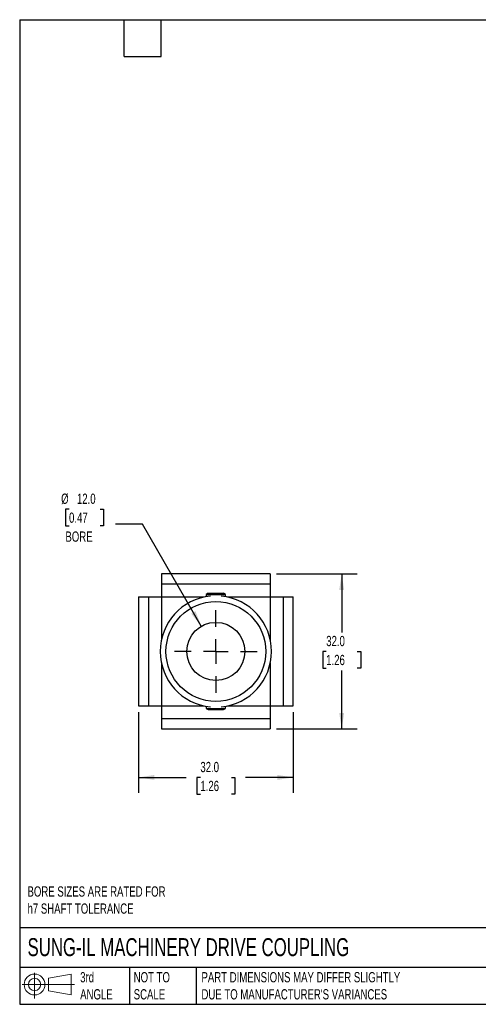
# Model space of a CAD drawing. Header units: millimetres. Extents: x 6 to 273, y 6 to 210.
# Tile 1 of 3: x 6 to 101, y 6 to 210. Entities that reach past the tile are written whole.
import ezdxf

# ---------------------------------------------------------------- set-up
doc = ezdxf.new("R2010")
doc.units = ezdxf.units.MM
doc.linetypes.add('SLD-Center', pattern=[19.05, 15.24, -1.27, 1.27, -1.27])
doc.linetypes.add('SLD-Solid', pattern=[0])
doc.layers.add('CENTER', color=40, linetype='SLD-Center')
doc.layers.add('SLD-DEFPOINTS', color=7, linetype='Continuous')
doc.layers.add('DIMENSIONS', color=140, linetype='SLD-Solid', lineweight=25)
doc.layers.add('TEXT', color=140, linetype='SLD-Solid', lineweight=25)
doc.styles.add('SLDTEXTSTYLE0', font='TXT', dxfattribs={"width": 0.7})
doc.dimstyles.new('SLDDIMSTYLE0', dxfattribs={"dimtxt": 2.158008, "dimasz": 3.302, "dimexe": 0, "dimexo": 0.0625, "dimgap": 0.539502, "dimtad": 0, "dimtih": 1, "dimtoh": 1, "dimdec": 1, "dimrnd": 1e-09, "dimzin": 4, "dimdsep": 46, "dimtxsty": 'SLDTEXTSTYLE0', "dimsah": 1, "dimcen": 0.09, "dimadec": 0, "dimazin": 1, "dimtfac": 1, "dimtdec": 1, "dimtofl": 0, "dimtmove": 0, "dimatfit": 3, "dimfxl": 0, "dimfrac": 2, "dimtolj": 1, "dimtzin": 12, "dimarcsym": 0})
doc.dimstyles.new('SLDDIMSTYLE3', dxfattribs={"dimtxt": 2.158008, "dimasz": 3.302, "dimexe": 0, "dimexo": 0.0625, "dimgap": 0.539502, "dimtad": 0, "dimtih": 1, "dimtoh": 1, "dimdec": 1, "dimrnd": 1e-09, "dimzin": 4, "dimdsep": 46, "dimtxsty": 'SLDTEXTSTYLE0', "dimsah": 1, "dimcen": 0, "dimadec": 0, "dimazin": 1, "dimtfac": 1, "dimtdec": 1, "dimtofl": 0, "dimtmove": 0, "dimatfit": 3, "dimfxl": 0, "dimfrac": 2, "dimtolj": 1, "dimtzin": 12, "dimarcsym": 0})

# ---------------------------------------------------------------- blocks, each defined once
blk = doc.blocks.new('Block11')
at = {"color": 7, "linetype": 'SLD-Solid', "lineweight": 18}
for p, q in [((2.59, 5.31), (2.59, 0)), ((5.48, 4.17), (10.18, 5.03)), ((5.48, 1.6), (5.48, 4.17)), ((10.18, 5.03), (10.18, 0.73)), ((0, 2.88), (10.87, 2.88)), ((5.48, 1.6), (10.18, 0.73))]:
    blk.add_line(p, q, dxfattribs=at)
for radius in [2.15, 1.29]:
    blk.add_circle((2.59, 2.88), radius, dxfattribs=at)
blk = doc.blocks.new('Block12')
at = {"layer": 'SLD-DEFPOINTS'}
blk.add_blockref('Block11', (0, 0), dxfattribs=at)
blk = doc.blocks.new('_D_9')
at = {"layer": 'DIMENSIONS'}
for p, q in [((16.55, 108.54), (15.82, 108.54)), ((15.82, 108.54), (15.82, 105.11)), ((22.96, 108.54), (23.69, 108.54)), ((23.69, 108.54), (23.69, 105.11)), ((15.82, 105.11), (16.55, 105.11)), ((23.69, 105.11), (22.96, 105.11)), ((31.73, 105.41), (26.18, 105.41)), ((43.88, 84.36), (31.73, 105.41))]:
    blk.add_line(p, q, dxfattribs=at)
blk.add_solid([(43.88, 84.36), (42.67, 87.48), (41.79, 86.97)], dxfattribs=at)
at = {"layer": 'DIMENSIONS', "char_height": 2.117, "attachment_point": 1, "style": 'SLDTEXTSTYLE0'}
for s, insert in [('%%c', (14.92, 111.75)), ('12.0', (18.18, 111.75)), ('0.47', (16.55, 107.84)), ('BORE', (15.8, 103.93))]:
    blk.add_mtext(s, dxfattribs=dict(at, insert=insert))
blk = doc.blocks.new('_D_10')
at = {"layer": 'DIMENSIONS'}
for p, q in [((59.4, 95.17), (76.06, 95.17)), ((72.88, 95.17), (72.88, 83.08)), ((69.68, 79.17), (68.95, 79.17)), ((68.95, 79.17), (68.95, 75.74)), ((76.09, 79.17), (76.81, 79.17)), ((76.81, 79.17), (76.81, 75.74)), ((68.95, 75.74), (69.68, 75.74)), ((72.88, 63.17), (72.88, 75.26)), ((76.81, 75.74), (76.09, 75.74)), ((59.4, 63.17), (76.06, 63.17))]:
    blk.add_line(p, q, dxfattribs=at)
for points in [[(72.88, 95.17), (72.37, 91.87), (73.39, 91.87)], [(72.88, 63.17), (73.39, 66.47), (72.37, 66.47)]]:
    blk.add_solid(points, dxfattribs=at)
at = {"layer": 'DIMENSIONS', "char_height": 2.117, "attachment_point": 1, "style": 'SLDTEXTSTYLE0'}
for s, insert in [('32.0', (69.68, 82.38)), ('1.26', (69.68, 78.47))]:
    blk.add_mtext(s, dxfattribs=dict(at, insert=insert))
blk = doc.blocks.new('_D_11')
at = {"layer": 'DIMENSIONS'}
for p, q in [((30.88, 66.65), (30.88, 49.99)), ((62.88, 66.65), (62.88, 49.99)), ((30.88, 53.17), (40.75, 53.17)), ((43.68, 53.17), (42.95, 53.17)), ((42.95, 53.17), (42.95, 49.74)), ((50.09, 53.17), (50.81, 53.17)), ((50.81, 53.17), (50.81, 49.74)), ((62.88, 53.17), (53.01, 53.17)), ((42.95, 49.74), (43.68, 49.74)), ((50.81, 49.74), (50.09, 49.74))]:
    blk.add_line(p, q, dxfattribs=at)
for points in [[(30.88, 53.17), (34.18, 52.66), (34.18, 53.68)], [(62.88, 53.17), (59.58, 53.68), (59.58, 52.66)]]:
    blk.add_solid(points, dxfattribs=at)
at = {"layer": 'DIMENSIONS', "char_height": 2.117, "attachment_point": 1, "style": 'SLDTEXTSTYLE0'}
for s, insert in [('32.0', (43.68, 56.38)), ('1.26', (43.68, 52.47))]:
    blk.add_mtext(s, dxfattribs=dict(at, insert=insert))
blk = doc.blocks.new('SW_CENTERMARKSYMBOL_3')
at = {"layer": 'CENTER', "color": 0}
for p, q in [((0, 5.08), (0, 8.54)), ((0, 0), (0, 2.54)), ((-5.08, 0), (-8.54, 0)), ((0, 0), (-2.54, 0)), ((0, 0), (0, -2.54)), ((0, 0), (2.54, 0)), ((5.08, 0), (8.54, 0)), ((0, -5.08), (0, -8.54))]:
    blk.add_line(p, q, dxfattribs=at)

msp = doc.modelspace()

# ---------------------------------------------------------------- linework, layer by layer
for p, q in [((58.13, 95.17), (35.63, 95.17)), ((35.63, 95.17), (35.63, 93.06)), ((58.13, 95.17), (58.13, 93.06)), ((58.13, 93.06), (35.63, 93.06)), ((35.63, 93.06), (35.63, 90.42)), ((58.13, 93.06), (58.13, 90.42)), ((30.88, 90.42), (30.88, 67.92)), ((30.88, 90.42), (32.99, 90.42)), ((32.99, 90.42), (32.99, 67.92)), ((32.99, 90.42), (35.63, 90.42)), ((35.63, 90.42), (44.5, 90.42)), ((35.63, 90.42), (35.63, 81.55)), ((45.27, 91.17), (44.88, 90.94)), ((44.88, 90.94), (44.88, 90.49)), ((44.88, 90.94), (48.05, 90.94)), ((45.27, 91.17), (47.82, 91.17)), ((47.82, 91.17), (48.49, 91.17)), ((48.05, 90.94), (48.88, 90.94)), ((48.88, 90.94), (48.49, 91.17)), ((48.88, 90.49), (48.88, 90.94)), ((49.27, 90.42), (58.13, 90.42)), ((58.13, 90.42), (60.77, 90.42)), ((58.13, 90.42), (58.13, 81.55)), ((60.77, 90.42), (60.77, 67.92)), ((60.77, 90.42), (62.88, 90.42)), ((62.88, 67.92), (62.88, 90.42)), ((35.63, 76.78), (35.63, 67.92)), ((58.13, 76.78), (58.13, 67.92)), ((30.88, 67.92), (32.99, 67.92)), ((32.99, 67.92), (35.63, 67.92)), ((35.63, 67.92), (44.5, 67.92)), ((35.63, 67.92), (35.63, 65.28)), ((44.88, 67.84), (44.88, 67.39)), ((44.88, 67.39), (45.27, 67.17)), ((44.88, 67.39), (48.05, 67.39)), ((45.27, 67.17), (47.82, 67.17)), ((47.82, 67.17), (48.49, 67.17)), ((48.05, 67.39), (48.88, 67.39)), ((48.49, 67.17), (48.88, 67.39)), ((48.88, 67.39), (48.88, 67.84)), ((49.27, 67.92), (58.13, 67.92)), ((58.13, 67.92), (60.77, 67.92)), ((58.13, 67.92), (58.13, 65.28)), ((60.77, 67.92), (62.88, 67.92)), ((58.13, 65.28), (35.63, 65.28)), ((35.63, 65.28), (35.63, 63.17)), ((58.13, 65.28), (58.13, 63.17)), ((35.63, 63.17), (58.13, 63.17))]:
    msp.add_line(p, q)
for radius in [10.3, 6]:
    msp.add_circle((46.88, 79.17), radius)
for start, end in [(95.6404, 264.3596), (275.6404, 84.3596)]:
    msp.add_arc((46.88, 79.17), 11.5, start, end)
at = {"layer": 'TEXT'}
for p, q in [((6.35, 209.55), (273.05, 209.55)), ((6.35, 209.55), (6.35, 6.35)), ((27.94, 201.93), (27.94, 209.55)), ((35.56, 201.93), (35.56, 209.55)), ((27.94, 201.93), (35.56, 201.93)), ((273.05, 22.13), (6.35, 22.13)), ((273.05, 13.97), (6.35, 13.97)), ((29.04, 13.97), (29.04, 6.35)), ((42.84, 13.97), (42.84, 6.35)), ((6.35, 6.35), (273.05, 6.35))]:
    msp.add_line(p, q, dxfattribs=at)

# ---------------------------------------------------------------- block references
at = {"layer": 'CENTER'}
msp.add_blockref('SW_CENTERMARKSYMBOL_3', (46.88, 79.17), dxfattribs=at)
at = {"layer": 'SLD-DEFPOINTS'}
msp.add_blockref('Block12', (6.84, 7.55), dxfattribs=at)

# ---------------------------------------------------------------- texts
at = {"layer": 'TEXT', "attachment_point": 1, "style": 'SLDTEXTSTYLE0'}
for s, insert, char_height in [('BORE SIZES ARE RATED FOR^Jh7 SHAFT TOLERANCE', (7.97, 30.69), 2.1167), ('SUNG-IL MACHINERY DRIVE COUPLING', (7.97, 20), 3.7042), ('3rd^JANGLE', (18.85, 13), 2.117), ('NOT TO^JSCALE', (29.91, 13), 2.1167), ("PART DIMENSIONS MAY DIFFER SLIGHTLY ^JDUE TO MANUFACTURER'S VARIANCES", (43.91, 13), 2.1167)]:
    msp.add_mtext(s, dxfattribs=dict(at, insert=insert, char_height=char_height))

# ---------------------------------------------------------------- dimensions: what is measured, and where the dimension line sits
at = {"layer": 'DIMENSIONS'}
dim = msp.add_diameter_dim_2p(p1=(49.88, 73.97), p2=(43.88, 84.36), text='<>\\PBORE', dimstyle='SLDDIMSTYLE3', dxfattribs=at)
dim.commit()
dim.dimension.update_dxf_attribs({"geometry": '_D_9', "text_midpoint": (19.75, 106.52), "dimtype": 163})
dim = msp.add_linear_dim(base=(72.88, 63.17), p1=(58.13, 95.17), p2=(58.13, 63.17), angle=90, dimstyle='SLDDIMSTYLE0', dxfattribs=at)
dim.commit()
dim.dimension.update_dxf_attribs({"geometry": '_D_10', "text_midpoint": (72.88, 79.17), "dimtype": 160})
dim = msp.add_linear_dim(base=(30.88, 53.17), p1=(62.88, 67.92), p2=(30.88, 67.92), dimstyle='SLDDIMSTYLE0', dxfattribs=at)
dim.commit()
dim.dimension.update_dxf_attribs({"geometry": '_D_11', "text_midpoint": (46.88, 53.17), "dimtype": 160})

doc.saveas('drawing.dxf')
